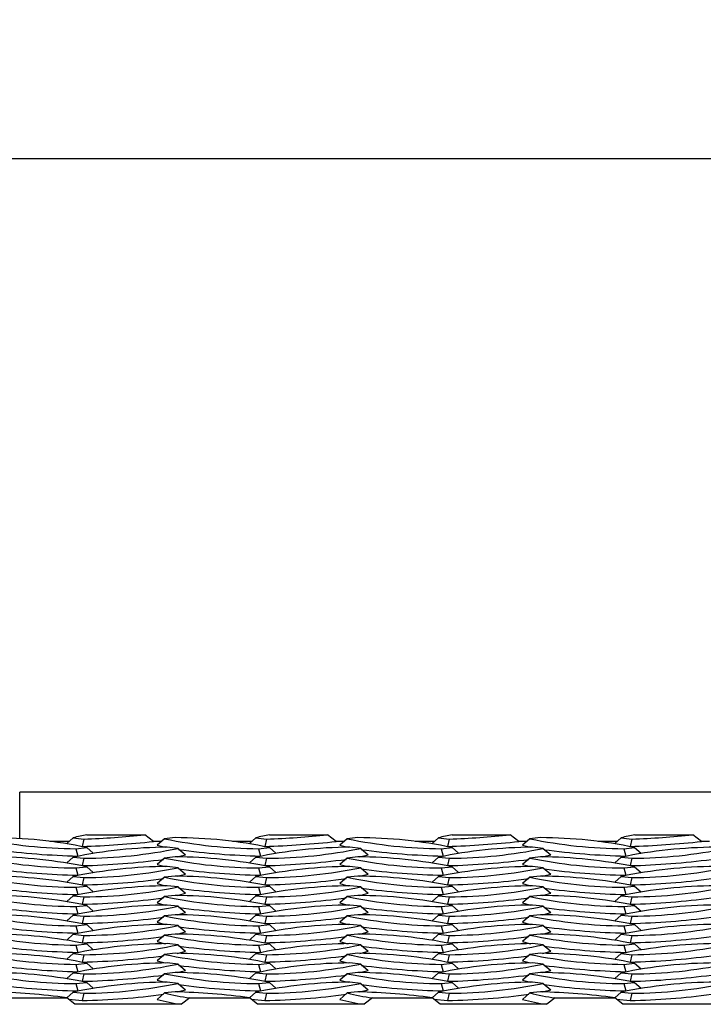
# Model space of a CAD drawing. Extents: x 0 to 17, y 0 to 11.
# Tile 39 of 81: x 11.333 to 11.625, y 4.736 to 5.157. Entities that reach past the tile are written whole.
import ezdxf

# ---------------------------------------------------------------- set-up
doc = ezdxf.new("R2010")
doc.units = 0
doc.header["$LTSCALE"] = 0.5
doc.header["$MEASUREMENT"] = 0
doc.layers.get('0').update_dxf_attribs({"linetype": 'CONTINUOUS'})
doc.layers.get('DEFPOINTS').update_dxf_attribs({"linetype": 'CONTINUOUS'})
doc.layers.add('E66R', color=7, linetype='CONTINUOUS')
doc.styles.add('Arial', font='arial.ttf', dxfattribs={"height": 0.09375})
doc.styles.add('SLDTEXTSTYLE0', font='TXT', dxfattribs={"width": 0.605})
doc.dimstyles.new('SLDDIMSTYLE0', dxfattribs={"dimtxt": 0.125, "dimasz": 0.15, "dimexe": 0, "dimexo": 0.0625, "dimgap": 0.03125, "dimtad": 0, "dimtih": 1, "dimtoh": 1, "dimdec": 3, "dimlfac": 4, "dimrnd": 1e-09, "dimzin": 12, "dimdsep": 46, "dimtxsty": 'SLDTEXTSTYLE0', "dimsah": 1, "dimcen": 0.09, "dimadec": 0, "dimazin": 3, "dimtfac": 1, "dimtdec": 3, "dimtofl": 0, "dimtmove": 0, "dimatfit": 3, "dimfxl": 1, "dimfrac": 2, "dimtolj": 1, "dimtzin": 12, "dimarcsym": 0})

# ---------------------------------------------------------------- blocks, each defined once
blk = doc.blocks.new('*D7')
at = {"layer": 'DEFPOINTS', "color": 0, "linetype": 'Continuous', "transparency": 16777216}
for p in [(14.07484555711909, 5.097803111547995), (9.574845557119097, 4.823060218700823), (14.07484555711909, 4.823060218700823)]:
    blk.add_point(p, dxfattribs=at)
at = {"layer": 'E66R', "color": 0, "linetype": 'Continuous', "lineweight": -2, "transparency": 16777216}
for p, q in [((9.574845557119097, 4.885560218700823), (9.574845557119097, 5.097803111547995)), ((9.724845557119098, 5.097803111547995), (11.70304303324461, 5.097803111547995)), ((13.92484555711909, 5.097803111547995), (11.94664808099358, 5.097803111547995)), ((14.07484555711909, 4.885560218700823), (14.07484555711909, 5.097803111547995))]:
    blk.add_line(p, q, dxfattribs=at)
at = {"layer": 'E66R', "color": 0, "linetype": 'Continuous', "transparency": 16777216}
for points in [[(9.724845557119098, 5.122803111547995), (9.724845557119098, 5.072803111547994), (9.574845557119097, 5.097803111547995)], [(13.92484555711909, 5.122803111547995), (13.92484555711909, 5.072803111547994), (14.07484555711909, 5.097803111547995)]]:
    blk.add_solid(points, dxfattribs=at)
at = {"layer": 'E66R', "color": 0, "linetype": 'Continuous', "transparency": 16777216, "insert": (11.8248455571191, 5.145669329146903), "char_height": 0.09375, "attachment_point": 2, "style": 'Arial'}
blk.add_mtext('\\A1;66"', dxfattribs=at)
blk = doc.blocks.new('*D14')
at = {"layer": 'DEFPOINTS', "color": 0, "linetype": 'Continuous', "transparency": 16777216}
for p in [(15.07484555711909, 5.347803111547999), (8.574845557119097, 4.795716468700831), (15.07484555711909, 4.795716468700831)]:
    blk.add_point(p, dxfattribs=at)
at = {"layer": 'E66R', "color": 0, "linetype": 'Continuous', "lineweight": -2, "transparency": 16777216}
for p, q in [((8.574845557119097, 4.858216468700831), (8.574845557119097, 5.347803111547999)), ((8.724845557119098, 5.347803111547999), (11.70329883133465, 5.347803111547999)), ((14.92484555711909, 5.347803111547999), (11.94639228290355, 5.347803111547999)), ((15.07484555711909, 4.858216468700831), (15.07484555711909, 5.347803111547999))]:
    blk.add_line(p, q, dxfattribs=at)
at = {"layer": 'E66R', "color": 0, "linetype": 'Continuous', "transparency": 16777216}
for points in [[(8.724845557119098, 5.372803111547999), (8.724845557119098, 5.322803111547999), (8.574845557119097, 5.347803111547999)], [(14.92484555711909, 5.372803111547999), (14.92484555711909, 5.322803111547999), (15.07484555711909, 5.347803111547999)]]:
    blk.add_solid(points, dxfattribs=at)
at = {"layer": 'E66R', "color": 0, "linetype": 'Continuous', "transparency": 16777216, "insert": (11.8248455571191, 5.395669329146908), "char_height": 0.09375, "attachment_point": 2, "style": 'Arial'}
blk.add_mtext('\\A1;98"', dxfattribs=at)

msp = doc.modelspace()

# ---------------------------------------------------------------- linework, layer by layer
at = {"color": 7, "linetype": 'Continuous', "lineweight": 25}
for p, q in [((11.62953305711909, 4.826966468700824), (11.3326580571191, 4.826966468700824)), ((11.3326580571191, 4.806899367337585), (11.3326580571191, 4.826966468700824)), ((11.36143155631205, 4.808649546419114), (11.38616229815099, 4.808649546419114)), ((11.38996084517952, 4.805852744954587), (11.38616229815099, 4.808649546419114)), ((11.43955655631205, 4.808649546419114), (11.46428729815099, 4.808649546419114)), ((11.46808584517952, 4.805852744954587), (11.46428729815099, 4.808649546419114)), ((11.51768155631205, 4.808649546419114), (11.54241229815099, 4.808649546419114)), ((11.54621084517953, 4.805852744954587), (11.54241229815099, 4.808649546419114)), ((11.59580655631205, 4.808649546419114), (11.62053729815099, 4.808649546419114)), ((11.62433584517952, 4.805852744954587), (11.62053729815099, 4.808649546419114)), ((11.35388702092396, 4.805852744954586), (11.34552083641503, 4.805852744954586)), ((11.35556319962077, 4.807347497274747), (11.35281691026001, 4.804898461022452)), ((11.35556319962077, 4.807347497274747), (11.36016121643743, 4.806862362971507)), ((11.36016121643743, 4.806862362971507), (11.35940900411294, 4.803725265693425)), ((11.3932886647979, 4.805852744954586), (11.38996084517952, 4.805852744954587)), ((11.39463084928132, 4.806983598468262), (11.39140558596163, 4.804266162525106)), ((11.39922886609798, 4.807468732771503), (11.39463084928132, 4.806983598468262)), ((11.40037791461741, 4.802862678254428), (11.39577989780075, 4.803347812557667)), ((11.43201202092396, 4.805852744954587), (11.42364583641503, 4.805852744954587)), ((11.43368819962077, 4.807347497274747), (11.43094191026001, 4.804898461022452)), ((11.43368819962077, 4.807347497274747), (11.43828621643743, 4.806862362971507)), ((11.43828621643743, 4.806862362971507), (11.43753400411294, 4.803725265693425)), ((11.4714136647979, 4.805852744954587), (11.46808584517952, 4.805852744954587)), ((11.47275584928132, 4.806983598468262), (11.46953058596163, 4.804266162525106)), ((11.47735386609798, 4.807468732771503), (11.47275584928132, 4.806983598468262)), ((11.47850291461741, 4.802862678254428), (11.47390489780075, 4.803347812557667)), ((11.51013702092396, 4.805852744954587), (11.50177083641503, 4.805852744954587)), ((11.51181319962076, 4.807347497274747), (11.50906691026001, 4.804898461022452)), ((11.51181319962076, 4.807347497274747), (11.51641121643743, 4.806862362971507)), ((11.51641121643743, 4.806862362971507), (11.51565900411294, 4.803725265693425)), ((11.5495386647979, 4.805852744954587), (11.54621084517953, 4.805852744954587)), ((11.55088084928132, 4.806983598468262), (11.54765558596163, 4.804266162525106)), ((11.55547886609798, 4.807468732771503), (11.55088084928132, 4.806983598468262)), ((11.55662791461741, 4.802862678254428), (11.55202989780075, 4.803347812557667)), ((11.58826202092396, 4.805852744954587), (11.57989583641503, 4.805852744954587)), ((11.58993819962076, 4.807347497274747), (11.58719191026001, 4.804898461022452)), ((11.58993819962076, 4.807347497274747), (11.59453621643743, 4.806862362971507)), ((11.59453621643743, 4.806862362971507), (11.59378400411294, 4.803725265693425)), ((11.6276636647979, 4.805852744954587), (11.62433584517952, 4.805852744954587)), ((11.35556319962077, 4.799104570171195), (11.35281691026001, 4.7966555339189)), ((11.35556319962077, 4.799104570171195), (11.36016121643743, 4.798619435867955)), ((11.35672254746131, 4.802740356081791), (11.36132056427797, 4.803225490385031)), ((11.35672254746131, 4.802740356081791), (11.3574747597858, 4.799603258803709)), ((11.36132056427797, 4.803225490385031), (11.36408072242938, 4.800764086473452)), ((11.39922886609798, 4.799225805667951), (11.39463084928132, 4.798740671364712)), ((11.40037791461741, 4.802862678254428), (11.4036031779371, 4.800145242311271)), ((11.43368819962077, 4.799104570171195), (11.43094191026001, 4.7966555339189)), ((11.43368819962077, 4.799104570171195), (11.43828621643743, 4.798619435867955)), ((11.43484754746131, 4.802740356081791), (11.43944556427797, 4.803225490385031)), ((11.43484754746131, 4.802740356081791), (11.43559975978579, 4.799603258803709)), ((11.43944556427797, 4.803225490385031), (11.44220572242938, 4.800764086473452)), ((11.47735386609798, 4.799225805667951), (11.47275584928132, 4.798740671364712)), ((11.47850291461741, 4.802862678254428), (11.4817281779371, 4.800145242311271)), ((11.51181319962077, 4.799104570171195), (11.50906691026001, 4.7966555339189)), ((11.51181319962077, 4.799104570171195), (11.51641121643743, 4.798619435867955)), ((11.5129725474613, 4.802740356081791), (11.51757056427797, 4.803225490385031)), ((11.5129725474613, 4.802740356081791), (11.51372475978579, 4.799603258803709)), ((11.51757056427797, 4.803225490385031), (11.52033072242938, 4.800764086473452)), ((11.55547886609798, 4.799225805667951), (11.55088084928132, 4.798740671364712)), ((11.55662791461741, 4.802862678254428), (11.5598531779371, 4.800145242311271)), ((11.58993819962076, 4.799104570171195), (11.58719191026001, 4.7966555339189)), ((11.58993819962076, 4.799104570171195), (11.59453621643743, 4.798619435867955)), ((11.59109754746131, 4.802740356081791), (11.59569556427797, 4.803225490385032)), ((11.59109754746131, 4.802740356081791), (11.5918497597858, 4.799603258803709)), ((11.59569556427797, 4.803225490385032), (11.59845572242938, 4.800764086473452)), ((11.35672254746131, 4.794497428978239), (11.36132056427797, 4.794982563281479)), ((11.36016121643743, 4.798619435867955), (11.35940900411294, 4.795482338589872)), ((11.36132056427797, 4.794982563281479), (11.36408072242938, 4.7925211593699)), ((11.39463084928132, 4.798740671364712), (11.39140558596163, 4.796023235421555)), ((11.40037791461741, 4.794619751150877), (11.39577989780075, 4.795104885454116)), ((11.43484754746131, 4.794497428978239), (11.43944556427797, 4.794982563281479)), ((11.43828621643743, 4.798619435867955), (11.43753400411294, 4.795482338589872)), ((11.43944556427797, 4.794982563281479), (11.44220572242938, 4.7925211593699)), ((11.47275584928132, 4.798740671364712), (11.46953058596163, 4.796023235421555)), ((11.47850291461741, 4.794619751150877), (11.47390489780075, 4.795104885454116)), ((11.5129725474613, 4.794497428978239), (11.51757056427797, 4.794982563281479)), ((11.51641121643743, 4.798619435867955), (11.51565900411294, 4.795482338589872)), ((11.51757056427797, 4.794982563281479), (11.52033072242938, 4.7925211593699)), ((11.55088084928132, 4.798740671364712), (11.54765558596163, 4.796023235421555)), ((11.55662791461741, 4.794619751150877), (11.55202989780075, 4.795104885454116)), ((11.59109754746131, 4.794497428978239), (11.59569556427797, 4.794982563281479)), ((11.59453621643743, 4.798619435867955), (11.59378400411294, 4.795482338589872)), ((11.59569556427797, 4.794982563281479), (11.59845572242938, 4.7925211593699)), ((11.35556319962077, 4.790861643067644), (11.35281691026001, 4.788412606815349)), ((11.35556319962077, 4.790861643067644), (11.36016121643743, 4.790376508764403)), ((11.35672254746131, 4.794497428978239), (11.3574747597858, 4.791360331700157)), ((11.39922886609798, 4.7909828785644), (11.39463084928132, 4.79049774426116)), ((11.40037791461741, 4.794619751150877), (11.4036031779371, 4.79190231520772)), ((11.43368819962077, 4.790861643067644), (11.43094191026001, 4.788412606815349)), ((11.43368819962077, 4.790861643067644), (11.43828621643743, 4.790376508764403)), ((11.43484754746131, 4.794497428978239), (11.43559975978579, 4.791360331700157)), ((11.47735386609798, 4.7909828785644), (11.47275584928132, 4.79049774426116)), ((11.47850291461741, 4.794619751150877), (11.4817281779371, 4.79190231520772)), ((11.51181319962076, 4.790861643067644), (11.50906691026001, 4.788412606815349)), ((11.51181319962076, 4.790861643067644), (11.51641121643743, 4.790376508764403)), ((11.5129725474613, 4.794497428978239), (11.51372475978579, 4.791360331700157)), ((11.55547886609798, 4.7909828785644), (11.55088084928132, 4.79049774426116)), ((11.55662791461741, 4.794619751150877), (11.5598531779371, 4.79190231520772)), ((11.58993819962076, 4.790861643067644), (11.58719191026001, 4.788412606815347)), ((11.58993819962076, 4.790861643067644), (11.59453621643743, 4.790376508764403)), ((11.59109754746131, 4.794497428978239), (11.5918497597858, 4.791360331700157)), ((11.35672254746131, 4.786254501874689), (11.36132056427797, 4.786739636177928)), ((11.36016121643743, 4.790376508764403), (11.35940900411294, 4.787239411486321)), ((11.36132056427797, 4.786739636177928), (11.36408072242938, 4.78427823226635)), ((11.39463084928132, 4.79049774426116), (11.39140558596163, 4.787780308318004)), ((11.40037791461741, 4.786376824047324), (11.39577989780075, 4.786861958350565)), ((11.43484754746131, 4.786254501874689), (11.43944556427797, 4.786739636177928)), ((11.43828621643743, 4.790376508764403), (11.43753400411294, 4.787239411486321)), ((11.43944556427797, 4.786739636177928), (11.44220572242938, 4.78427823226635)), ((11.47275584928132, 4.79049774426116), (11.46953058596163, 4.787780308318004)), ((11.47850291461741, 4.786376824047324), (11.47390489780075, 4.786861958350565)), ((11.5129725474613, 4.786254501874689), (11.51757056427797, 4.786739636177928)), ((11.51641121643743, 4.790376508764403), (11.51565900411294, 4.787239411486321)), ((11.51757056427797, 4.786739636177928), (11.52033072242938, 4.78427823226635)), ((11.55088084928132, 4.79049774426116), (11.54765558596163, 4.787780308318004)), ((11.55662791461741, 4.786376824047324), (11.55202989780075, 4.786861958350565)), ((11.59109754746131, 4.786254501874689), (11.59569556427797, 4.786739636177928)), ((11.59453621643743, 4.790376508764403), (11.59378400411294, 4.787239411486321)), ((11.59569556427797, 4.786739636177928), (11.59845572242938, 4.78427823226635)), ((11.35556319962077, 4.782618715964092), (11.35281691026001, 4.780169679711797)), ((11.35556319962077, 4.782618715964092), (11.36016121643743, 4.782133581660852)), ((11.35672254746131, 4.786254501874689), (11.3574747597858, 4.783117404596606)), ((11.39463084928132, 4.782254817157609), (11.39140558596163, 4.779537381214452)), ((11.39922886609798, 4.782739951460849), (11.39463084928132, 4.782254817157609)), ((11.40037791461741, 4.786376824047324), (11.4036031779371, 4.783659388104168)), ((11.43368819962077, 4.782618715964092), (11.43094191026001, 4.780169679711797)), ((11.43368819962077, 4.782618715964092), (11.43828621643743, 4.782133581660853)), ((11.43484754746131, 4.786254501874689), (11.43559975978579, 4.783117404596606)), ((11.47275584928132, 4.782254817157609), (11.46953058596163, 4.779537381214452)), ((11.47735386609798, 4.782739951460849), (11.47275584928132, 4.782254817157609)), ((11.47850291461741, 4.786376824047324), (11.4817281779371, 4.783659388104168)), ((11.51181319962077, 4.782618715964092), (11.50906691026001, 4.780169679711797)), ((11.51181319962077, 4.782618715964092), (11.51641121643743, 4.782133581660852)), ((11.5129725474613, 4.786254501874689), (11.5137247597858, 4.783117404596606)), ((11.55088084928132, 4.782254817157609), (11.54765558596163, 4.779537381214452)), ((11.55547886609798, 4.782739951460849), (11.55088084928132, 4.782254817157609)), ((11.55662791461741, 4.786376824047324), (11.5598531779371, 4.783659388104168)), ((11.58993819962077, 4.782618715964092), (11.58719191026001, 4.780169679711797)), ((11.58993819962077, 4.782618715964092), (11.59453621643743, 4.782133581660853)), ((11.59109754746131, 4.786254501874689), (11.5918497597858, 4.783117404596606)), ((11.35672254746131, 4.778011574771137), (11.36132056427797, 4.778496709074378)), ((11.36016121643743, 4.782133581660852), (11.35940900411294, 4.778996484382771)), ((11.36132056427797, 4.778496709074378), (11.36408072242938, 4.776035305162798)), ((11.40037791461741, 4.778133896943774), (11.39577989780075, 4.778619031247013)), ((11.40037791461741, 4.778133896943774), (11.4036031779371, 4.775416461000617)), ((11.43484754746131, 4.778011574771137), (11.43944556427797, 4.778496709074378)), ((11.43828621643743, 4.782133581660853), (11.43753400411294, 4.778996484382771)), ((11.43944556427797, 4.778496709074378), (11.44220572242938, 4.776035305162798)), ((11.47850291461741, 4.778133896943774), (11.47390489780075, 4.778619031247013)), ((11.47850291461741, 4.778133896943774), (11.4817281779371, 4.775416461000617)), ((11.5129725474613, 4.778011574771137), (11.51757056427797, 4.778496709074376)), ((11.51641121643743, 4.782133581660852), (11.51565900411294, 4.778996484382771)), ((11.51757056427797, 4.778496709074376), (11.52033072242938, 4.776035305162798)), ((11.55662791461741, 4.778133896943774), (11.55202989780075, 4.778619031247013)), ((11.55662791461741, 4.778133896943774), (11.5598531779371, 4.775416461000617)), ((11.59109754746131, 4.778011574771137), (11.59569556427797, 4.778496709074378)), ((11.59453621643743, 4.782133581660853), (11.59378400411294, 4.778996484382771)), ((11.59569556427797, 4.778496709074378), (11.59845572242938, 4.776035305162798)), ((11.35556319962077, 4.774375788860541), (11.35281691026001, 4.771926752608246)), ((11.35556319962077, 4.774375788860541), (11.36016121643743, 4.773890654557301)), ((11.35672254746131, 4.778011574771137), (11.3574747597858, 4.774874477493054)), ((11.36016121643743, 4.773890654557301), (11.35940900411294, 4.770753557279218)), ((11.39463084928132, 4.774011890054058), (11.39140558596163, 4.771294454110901)), ((11.39922886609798, 4.774497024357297), (11.39463084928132, 4.774011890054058)), ((11.43368819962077, 4.774375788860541), (11.43094191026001, 4.771926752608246)), ((11.43368819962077, 4.774375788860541), (11.43828621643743, 4.773890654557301)), ((11.43484754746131, 4.778011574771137), (11.43559975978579, 4.774874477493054)), ((11.43828621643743, 4.773890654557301), (11.43753400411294, 4.770753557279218)), ((11.47275584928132, 4.774011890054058), (11.46953058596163, 4.771294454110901)), ((11.47735386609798, 4.774497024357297), (11.47275584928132, 4.774011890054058)), ((11.51181319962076, 4.774375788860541), (11.50906691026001, 4.771926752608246)), ((11.51181319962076, 4.774375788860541), (11.51641121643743, 4.773890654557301)), ((11.5129725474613, 4.778011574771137), (11.51372475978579, 4.774874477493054)), ((11.51641121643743, 4.773890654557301), (11.51565900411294, 4.770753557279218)), ((11.55088084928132, 4.774011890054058), (11.54765558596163, 4.771294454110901)), ((11.55547886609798, 4.774497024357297), (11.55088084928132, 4.774011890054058)), ((11.58993819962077, 4.774375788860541), (11.58719191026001, 4.771926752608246)), ((11.58993819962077, 4.774375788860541), (11.59453621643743, 4.773890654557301)), ((11.59109754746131, 4.778011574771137), (11.5918497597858, 4.774874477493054)), ((11.59453621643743, 4.773890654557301), (11.59378400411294, 4.770753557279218)), ((11.35672254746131, 4.769768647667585), (11.36132056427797, 4.770253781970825)), ((11.35672254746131, 4.769768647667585), (11.3574747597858, 4.766631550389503)), ((11.36132056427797, 4.770253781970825), (11.36408072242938, 4.767792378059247)), ((11.40037791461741, 4.769890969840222), (11.39577989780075, 4.770376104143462)), ((11.40037791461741, 4.769890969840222), (11.4036031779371, 4.767173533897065)), ((11.43484754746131, 4.769768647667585), (11.43944556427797, 4.770253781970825)), ((11.43484754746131, 4.769768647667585), (11.43559975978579, 4.766631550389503)), ((11.43944556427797, 4.770253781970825), (11.44220572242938, 4.767792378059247)), ((11.47850291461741, 4.769890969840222), (11.47390489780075, 4.770376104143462)), ((11.47850291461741, 4.769890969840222), (11.4817281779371, 4.767173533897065)), ((11.51297254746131, 4.769768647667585), (11.51757056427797, 4.770253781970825)), ((11.51297254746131, 4.769768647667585), (11.5137247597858, 4.766631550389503)), ((11.51757056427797, 4.770253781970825), (11.52033072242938, 4.767792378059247)), ((11.55662791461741, 4.769890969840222), (11.55202989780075, 4.770376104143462)), ((11.55662791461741, 4.769890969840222), (11.5598531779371, 4.767173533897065)), ((11.59109754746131, 4.769768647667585), (11.59569556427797, 4.770253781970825)), ((11.59109754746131, 4.769768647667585), (11.5918497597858, 4.766631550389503)), ((11.59569556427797, 4.770253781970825), (11.59845572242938, 4.767792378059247)), ((11.35556319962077, 4.76613286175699), (11.35281691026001, 4.763683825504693)), ((11.35556319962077, 4.76613286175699), (11.36016121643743, 4.765647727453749)), ((11.36016121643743, 4.765647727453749), (11.35940900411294, 4.762510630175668)), ((11.39463084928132, 4.765768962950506), (11.39140558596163, 4.763051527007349)), ((11.39922886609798, 4.766254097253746), (11.39463084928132, 4.765768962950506)), ((11.43368819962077, 4.76613286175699), (11.43094191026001, 4.763683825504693)), ((11.43368819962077, 4.76613286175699), (11.43828621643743, 4.765647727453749)), ((11.43828621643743, 4.765647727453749), (11.43753400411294, 4.762510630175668)), ((11.47275584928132, 4.765768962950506), (11.46953058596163, 4.763051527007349)), ((11.47735386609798, 4.766254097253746), (11.47275584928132, 4.765768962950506)), ((11.51181319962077, 4.76613286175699), (11.50906691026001, 4.763683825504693)), ((11.51181319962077, 4.76613286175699), (11.51641121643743, 4.765647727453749)), ((11.51641121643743, 4.765647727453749), (11.51565900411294, 4.762510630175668)), ((11.55088084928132, 4.765768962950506), (11.54765558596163, 4.763051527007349)), ((11.55547886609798, 4.766254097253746), (11.55088084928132, 4.765768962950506)), ((11.58993819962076, 4.76613286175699), (11.58719191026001, 4.763683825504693)), ((11.58993819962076, 4.76613286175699), (11.59453621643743, 4.765647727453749)), ((11.59453621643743, 4.765647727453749), (11.59378400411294, 4.762510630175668)), ((11.35672254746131, 4.761525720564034), (11.36132056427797, 4.762010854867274)), ((11.35672254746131, 4.761525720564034), (11.3574747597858, 4.758388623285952)), ((11.36132056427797, 4.762010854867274), (11.36408072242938, 4.759549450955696)), ((11.40037791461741, 4.761648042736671), (11.39577989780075, 4.76213317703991)), ((11.40037791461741, 4.761648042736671), (11.4036031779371, 4.758930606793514)), ((11.43484754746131, 4.761525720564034), (11.43944556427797, 4.762010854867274)), ((11.43484754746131, 4.761525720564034), (11.43559975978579, 4.758388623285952)), ((11.43944556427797, 4.762010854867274), (11.44220572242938, 4.759549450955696)), ((11.47850291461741, 4.761648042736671), (11.47390489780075, 4.76213317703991)), ((11.47850291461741, 4.761648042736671), (11.4817281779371, 4.758930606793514)), ((11.5129725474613, 4.761525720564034), (11.51757056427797, 4.762010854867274)), ((11.5129725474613, 4.761525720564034), (11.51372475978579, 4.758388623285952)), ((11.51757056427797, 4.762010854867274), (11.52033072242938, 4.759549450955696)), ((11.55662791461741, 4.761648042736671), (11.55202989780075, 4.76213317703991)), ((11.55662791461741, 4.761648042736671), (11.5598531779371, 4.758930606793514)), ((11.5910975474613, 4.761525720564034), (11.59569556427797, 4.762010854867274)), ((11.5910975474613, 4.761525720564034), (11.59184975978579, 4.758388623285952)), ((11.59569556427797, 4.762010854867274), (11.59845572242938, 4.759549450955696)), ((11.35556319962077, 4.757889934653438), (11.35281691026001, 4.755440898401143)), ((11.35556319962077, 4.757889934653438), (11.36016121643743, 4.757404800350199)), ((11.36016121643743, 4.757404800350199), (11.35940900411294, 4.754267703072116)), ((11.39463084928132, 4.757526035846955), (11.39140558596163, 4.754808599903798)), ((11.39922886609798, 4.758011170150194), (11.39463084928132, 4.757526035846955)), ((11.43368819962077, 4.757889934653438), (11.43094191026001, 4.755440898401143)), ((11.43368819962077, 4.757889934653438), (11.43828621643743, 4.757404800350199)), ((11.43828621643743, 4.757404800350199), (11.43753400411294, 4.754267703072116)), ((11.47275584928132, 4.757526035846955), (11.46953058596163, 4.754808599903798)), ((11.47735386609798, 4.758011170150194), (11.47275584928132, 4.757526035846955)), ((11.51181319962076, 4.757889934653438), (11.50906691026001, 4.755440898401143)), ((11.51181319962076, 4.757889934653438), (11.51641121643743, 4.757404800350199)), ((11.51641121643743, 4.757404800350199), (11.51565900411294, 4.754267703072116)), ((11.55088084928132, 4.757526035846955), (11.54765558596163, 4.754808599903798)), ((11.55547886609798, 4.758011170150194), (11.55088084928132, 4.757526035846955)), ((11.58993819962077, 4.757889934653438), (11.58719191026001, 4.755440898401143)), ((11.58993819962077, 4.757889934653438), (11.59453621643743, 4.757404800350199)), ((11.59453621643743, 4.757404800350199), (11.59378400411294, 4.754267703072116)), ((11.35672254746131, 4.753282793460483), (11.36132056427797, 4.753767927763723)), ((11.35672254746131, 4.753282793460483), (11.3574747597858, 4.7501456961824)), ((11.36132056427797, 4.753767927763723), (11.36408072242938, 4.751306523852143)), ((11.40037791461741, 4.75340511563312), (11.39577989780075, 4.753890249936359)), ((11.40037791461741, 4.75340511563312), (11.4036031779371, 4.750687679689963)), ((11.43484754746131, 4.753282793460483), (11.43944556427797, 4.753767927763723)), ((11.43484754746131, 4.753282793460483), (11.43559975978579, 4.7501456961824)), ((11.43944556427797, 4.753767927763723), (11.44220572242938, 4.751306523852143)), ((11.47850291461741, 4.75340511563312), (11.47390489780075, 4.753890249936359)), ((11.47850291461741, 4.75340511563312), (11.4817281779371, 4.750687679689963)), ((11.51297254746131, 4.753282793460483), (11.51757056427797, 4.753767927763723)), ((11.51297254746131, 4.753282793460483), (11.5137247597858, 4.7501456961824)), ((11.51757056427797, 4.753767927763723), (11.52033072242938, 4.751306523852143)), ((11.55662791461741, 4.75340511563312), (11.55202989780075, 4.753890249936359)), ((11.55662791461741, 4.75340511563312), (11.5598531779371, 4.750687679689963)), ((11.5910975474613, 4.753282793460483), (11.59569556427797, 4.753767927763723)), ((11.5910975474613, 4.753282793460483), (11.59184975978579, 4.7501456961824)), ((11.59569556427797, 4.753767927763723), (11.59845572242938, 4.751306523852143)), ((11.35556319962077, 4.749647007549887), (11.35281691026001, 4.747197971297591)), ((11.35556319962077, 4.749647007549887), (11.36016121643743, 4.749161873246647)), ((11.36016121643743, 4.749161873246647), (11.35940900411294, 4.746024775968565)), ((11.39463084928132, 4.749283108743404), (11.39140558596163, 4.746565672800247)), ((11.39922886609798, 4.749768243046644), (11.39463084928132, 4.749283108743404)), ((11.43368819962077, 4.749647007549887), (11.43094191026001, 4.747197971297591)), ((11.43368819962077, 4.749647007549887), (11.43828621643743, 4.749161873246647)), ((11.43828621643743, 4.749161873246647), (11.43753400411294, 4.746024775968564)), ((11.47275584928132, 4.749283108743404), (11.46953058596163, 4.746565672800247)), ((11.47735386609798, 4.749768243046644), (11.47275584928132, 4.749283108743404)), ((11.51181319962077, 4.749647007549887), (11.50906691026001, 4.747197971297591)), ((11.51181319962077, 4.749647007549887), (11.51641121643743, 4.749161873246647)), ((11.51641121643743, 4.749161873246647), (11.51565900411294, 4.746024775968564)), ((11.55088084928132, 4.749283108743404), (11.54765558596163, 4.746565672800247)), ((11.55547886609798, 4.749768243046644), (11.55088084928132, 4.749283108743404)), ((11.58993819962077, 4.749647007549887), (11.58719191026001, 4.747197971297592)), ((11.58993819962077, 4.749647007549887), (11.59453621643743, 4.749161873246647)), ((11.59453621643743, 4.749161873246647), (11.59378400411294, 4.746024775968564)), ((11.35672254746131, 4.745039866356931), (11.36132056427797, 4.745525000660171)), ((11.35672254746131, 4.745039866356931), (11.3574747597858, 4.741902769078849)), ((11.36132056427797, 4.745525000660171), (11.36408072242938, 4.743063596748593)), ((11.40037791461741, 4.745162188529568), (11.39577989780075, 4.745647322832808)), ((11.40037791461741, 4.745162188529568), (11.4036031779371, 4.742444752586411)), ((11.43484754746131, 4.74503986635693), (11.43944556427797, 4.745525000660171)), ((11.43484754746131, 4.74503986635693), (11.43559975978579, 4.741902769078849)), ((11.43944556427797, 4.745525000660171), (11.44220572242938, 4.743063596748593)), ((11.47850291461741, 4.745162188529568), (11.47390489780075, 4.745647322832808)), ((11.47850291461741, 4.745162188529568), (11.4817281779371, 4.742444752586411)), ((11.5129725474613, 4.745039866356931), (11.51757056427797, 4.745525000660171)), ((11.5129725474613, 4.745039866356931), (11.51372475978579, 4.741902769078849)), ((11.51757056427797, 4.745525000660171), (11.52033072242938, 4.743063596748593)), ((11.55662791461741, 4.745162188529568), (11.55202989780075, 4.745647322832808)), ((11.55662791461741, 4.745162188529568), (11.5598531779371, 4.742444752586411)), ((11.59109754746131, 4.745039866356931), (11.59569556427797, 4.745525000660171)), ((11.59109754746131, 4.745039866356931), (11.59184975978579, 4.741902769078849)), ((11.59569556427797, 4.745525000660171), (11.59845572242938, 4.743063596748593)), ((11.35556319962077, 4.741404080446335), (11.35286479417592, 4.73899774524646)), ((11.35556319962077, 4.741404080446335), (11.36016121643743, 4.740918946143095)), ((11.36016121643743, 4.740918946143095), (11.35940900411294, 4.737781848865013)), ((11.39463084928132, 4.741040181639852), (11.39140558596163, 4.738322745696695)), ((11.39922886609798, 4.741525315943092), (11.39463084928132, 4.741040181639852)), ((11.43368819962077, 4.741404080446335), (11.43099741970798, 4.739004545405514)), ((11.43368819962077, 4.741404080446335), (11.43828621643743, 4.740918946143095)), ((11.43828621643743, 4.740918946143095), (11.43753400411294, 4.737781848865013)), ((11.47275584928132, 4.741040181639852), (11.46953058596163, 4.738322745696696)), ((11.47735386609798, 4.741525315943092), (11.47275584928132, 4.741040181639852)), ((11.51181319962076, 4.741404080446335), (11.50911479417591, 4.73899774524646)), ((11.51181319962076, 4.741404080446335), (11.51641121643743, 4.740918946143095)), ((11.51641121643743, 4.740918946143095), (11.51565900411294, 4.737781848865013)), ((11.55088084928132, 4.741040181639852), (11.54765558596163, 4.738322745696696)), ((11.55547886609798, 4.741525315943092), (11.55088084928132, 4.741040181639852)), ((11.58993819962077, 4.741404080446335), (11.58723979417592, 4.73899774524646)), ((11.58993819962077, 4.741404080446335), (11.59453621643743, 4.740918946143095)), ((11.59453621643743, 4.740918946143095), (11.59378400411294, 4.737781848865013)), ((11.32731198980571, 4.738996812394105), (11.35287275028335, 4.738996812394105)), ((11.35628970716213, 4.736200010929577), (11.35287275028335, 4.738996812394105)), ((11.3536095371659, 4.738393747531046), (11.35940900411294, 4.737781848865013)), ((11.40187335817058, 4.736200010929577), (11.35628970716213, 4.736200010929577)), ((11.40543698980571, 4.738996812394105), (11.40187335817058, 4.736200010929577)), ((11.40543698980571, 4.738996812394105), (11.43099775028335, 4.738996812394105)), ((11.43441470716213, 4.736200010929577), (11.43099775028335, 4.738996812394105)), ((11.4317345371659, 4.738393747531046), (11.43753400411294, 4.737781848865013)), ((11.47999835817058, 4.736200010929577), (11.43441470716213, 4.736200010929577)), ((11.48356198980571, 4.738996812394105), (11.47999835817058, 4.736200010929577)), ((11.48356198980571, 4.738996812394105), (11.50912275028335, 4.738996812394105)), ((11.51253970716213, 4.736200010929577), (11.50912275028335, 4.738996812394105)), ((11.5098595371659, 4.738393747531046), (11.51565900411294, 4.737781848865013)), ((11.55812335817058, 4.736200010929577), (11.51253970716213, 4.736200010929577)), ((11.56168698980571, 4.738996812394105), (11.55812335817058, 4.736200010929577)), ((11.56168698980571, 4.738996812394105), (11.58724775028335, 4.738996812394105)), ((11.59066470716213, 4.736200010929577), (11.58724775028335, 4.738996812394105)), ((11.5879845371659, 4.738393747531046), (11.59378400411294, 4.737781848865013)), ((11.63624835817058, 4.736200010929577), (11.59066470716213, 4.736200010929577))]:
    msp.add_line(p, q, dxfattribs=at)
at = {"color": 7, "linetype": 'Continuous', "lineweight": 25, "flags": 128}
for points in [[(11.39140558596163, 4.804266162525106), (11.39436039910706, 4.803469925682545), (11.39503751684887, 4.803319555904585)], [(11.46953058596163, 4.804266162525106), (11.47248539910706, 4.803469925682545), (11.47316251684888, 4.803319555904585)], [(11.54765558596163, 4.804266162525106), (11.55061039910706, 4.803469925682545), (11.55128751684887, 4.803319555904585)], [(11.39996697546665, 4.799197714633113), (11.40064836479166, 4.799349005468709), (11.4036031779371, 4.800145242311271)], [(11.47809197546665, 4.799197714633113), (11.47877336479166, 4.799349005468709), (11.4817281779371, 4.800145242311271)], [(11.55621697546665, 4.799197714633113), (11.55689836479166, 4.799349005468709), (11.5598531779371, 4.800145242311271)], [(11.39140558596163, 4.796023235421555), (11.39436039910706, 4.795226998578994), (11.39503751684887, 4.795076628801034)], [(11.46953058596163, 4.796023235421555), (11.47248539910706, 4.795226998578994), (11.47316251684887, 4.795076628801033)], [(11.54765558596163, 4.796023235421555), (11.55061039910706, 4.795226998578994), (11.55128751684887, 4.795076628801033)], [(11.39996697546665, 4.790954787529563), (11.40064836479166, 4.791106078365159), (11.4036031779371, 4.79190231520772)], [(11.47809197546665, 4.790954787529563), (11.47877336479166, 4.791106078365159), (11.4817281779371, 4.79190231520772)], [(11.55621697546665, 4.790954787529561), (11.55689836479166, 4.791106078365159), (11.5598531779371, 4.79190231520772)], [(11.39140558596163, 4.787780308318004), (11.39436039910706, 4.786984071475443), (11.39503751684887, 4.786833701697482)], [(11.46953058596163, 4.787780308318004), (11.47248539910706, 4.786984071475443), (11.47316251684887, 4.786833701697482)], [(11.54765558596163, 4.787780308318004), (11.55061039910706, 4.786984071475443), (11.55128751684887, 4.786833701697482)], [(11.39996697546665, 4.78271186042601), (11.40064836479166, 4.782863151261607), (11.4036031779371, 4.783659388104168)], [(11.47809197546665, 4.78271186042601), (11.47877336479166, 4.782863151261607), (11.4817281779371, 4.783659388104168)], [(11.55621697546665, 4.78271186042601), (11.55689836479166, 4.782863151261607), (11.5598531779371, 4.783659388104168)], [(11.39140558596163, 4.779537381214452), (11.39436039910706, 4.778741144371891), (11.39503751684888, 4.77859077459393)], [(11.46953058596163, 4.779537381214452), (11.47248539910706, 4.778741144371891), (11.47316251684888, 4.778590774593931)], [(11.54765558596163, 4.779537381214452), (11.55061039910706, 4.778741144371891), (11.55128751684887, 4.778590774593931)], [(11.39996697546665, 4.77446893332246), (11.40064836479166, 4.774620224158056), (11.4036031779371, 4.775416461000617)], [(11.47809197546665, 4.774468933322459), (11.47877336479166, 4.774620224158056), (11.4817281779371, 4.775416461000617)], [(11.55621697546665, 4.774468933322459), (11.55689836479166, 4.774620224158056), (11.5598531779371, 4.775416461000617)], [(11.39140558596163, 4.771294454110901), (11.39436039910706, 4.77049821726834), (11.39503751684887, 4.77034784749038)], [(11.46953058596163, 4.771294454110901), (11.47248539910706, 4.77049821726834), (11.47316251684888, 4.770347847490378)], [(11.54765558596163, 4.771294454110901), (11.55061039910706, 4.77049821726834), (11.55128751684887, 4.770347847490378)], [(11.39996697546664, 4.766226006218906), (11.40064836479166, 4.766377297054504), (11.4036031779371, 4.767173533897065)], [(11.47809197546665, 4.766226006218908), (11.47877336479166, 4.766377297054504), (11.4817281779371, 4.767173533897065)], [(11.55621697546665, 4.766226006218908), (11.55689836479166, 4.766377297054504), (11.5598531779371, 4.767173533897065)], [(11.39140558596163, 4.763051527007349), (11.39436039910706, 4.762255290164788), (11.39503751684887, 4.762104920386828)], [(11.46953058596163, 4.763051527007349), (11.47248539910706, 4.762255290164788), (11.47316251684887, 4.762104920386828)], [(11.54765558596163, 4.763051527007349), (11.55061039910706, 4.762255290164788), (11.55128751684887, 4.762104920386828)], [(11.39996697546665, 4.757983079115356), (11.40064836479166, 4.758134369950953), (11.4036031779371, 4.758930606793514)], [(11.47809197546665, 4.757983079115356), (11.47877336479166, 4.758134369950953), (11.4817281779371, 4.758930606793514)], [(11.55621697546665, 4.757983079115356), (11.55689836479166, 4.758134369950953), (11.5598531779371, 4.758930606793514)], [(11.39140558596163, 4.754808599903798), (11.39436039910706, 4.754012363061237), (11.39503751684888, 4.753861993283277)], [(11.46953058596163, 4.754808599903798), (11.47248539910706, 4.754012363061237), (11.47316251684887, 4.753861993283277)], [(11.54765558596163, 4.754808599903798), (11.55061039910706, 4.754012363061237), (11.55128751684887, 4.753861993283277)], [(11.39996697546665, 4.749740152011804), (11.40064836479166, 4.749891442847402), (11.4036031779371, 4.750687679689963)], [(11.47809197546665, 4.749740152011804), (11.47877336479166, 4.749891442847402), (11.4817281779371, 4.750687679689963)], [(11.55621697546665, 4.749740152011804), (11.55689836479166, 4.749891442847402), (11.5598531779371, 4.750687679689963)], [(11.39140558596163, 4.746565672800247), (11.39436039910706, 4.745769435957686), (11.39503751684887, 4.745619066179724)], [(11.46953058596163, 4.746565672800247), (11.47248539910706, 4.745769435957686), (11.47316251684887, 4.745619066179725)], [(11.54765558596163, 4.746565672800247), (11.55061039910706, 4.745769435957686), (11.55128751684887, 4.745619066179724)], [(11.39996697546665, 4.741497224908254), (11.40064836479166, 4.74164851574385), (11.4036031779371, 4.742444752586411)], [(11.47809197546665, 4.741497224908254), (11.47877336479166, 4.74164851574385), (11.4817281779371, 4.742444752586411)], [(11.55621697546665, 4.741497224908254), (11.55689836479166, 4.74164851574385), (11.5598531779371, 4.742444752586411)]]:
    msp.add_lwpolyline(points, dxfattribs=at)
at = {"color": 7, "linetype": 'Continuous', "lineweight": 25}
for centre, radius, start, end in [((11.36989324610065, 4.756637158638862), 0.05269619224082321, 99.24027143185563, 105.7795645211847), ((11.34827804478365, 5.169780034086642), 0.3631121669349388, 271.8753906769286, 275.988687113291), ((11.44801824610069, 4.75663715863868), 0.05269619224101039, 99.2402714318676, 105.7795645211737), ((11.42640304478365, 5.169780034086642), 0.3631121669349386, 271.8753906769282, 275.9886871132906), ((11.52614324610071, 4.756637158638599), 0.05269619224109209, 99.24027143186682, 105.7795645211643), ((11.50452804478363, 5.169780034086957), 0.3631121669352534, 271.8753906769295, 275.9886871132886), ((11.60426824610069, 4.756637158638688), 0.05269619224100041, 99.24027143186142, 105.7795645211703), ((11.58265304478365, 5.169780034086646), 0.3631121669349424, 271.8753906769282, 275.988687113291), ((11.35792250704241, 5.006818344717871), 0.2040815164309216, 258.2909631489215, 269.6631100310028), ((11.31990390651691, 4.603390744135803), 0.2040815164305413, 78.29096314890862, 89.66311003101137), ((11.39697985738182, 4.599269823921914), 0.2040815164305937, 90.33688996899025, 101.7090368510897), ((11.34887167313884, 5.175482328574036), 0.3719063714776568, 271.6235952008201, 276.3431344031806), ((11.43604750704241, 5.006818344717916), 0.2040815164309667, 258.2909631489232, 269.6631100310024), ((11.39802890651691, 4.603390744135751), 0.2040815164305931, 78.29096314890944, 89.66311003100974), ((11.47510485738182, 4.599269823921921), 0.2040815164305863, 90.33688996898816, 101.7090368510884), ((11.42699667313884, 5.175482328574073), 0.3719063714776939, 271.6235952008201, 276.3431344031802), ((11.51417250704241, 5.006818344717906), 0.2040815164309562, 258.2909631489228, 269.663110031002), ((11.47615390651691, 4.603390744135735), 0.2040815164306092, 78.29096314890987, 89.66311003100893), ((11.55322985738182, 4.599269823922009), 0.2040815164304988, 90.33688996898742, 101.7090368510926), ((11.50512167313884, 5.175482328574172), 0.3719063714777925, 271.6235952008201, 276.3431344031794), ((11.59229750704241, 5.006818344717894), 0.2040815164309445, 258.2909631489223, 269.6631100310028), ((11.5542789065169, 4.60339074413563), 0.204081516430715, 78.29096314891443, 89.66311003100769), ((11.63135485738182, 4.599269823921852), 0.2040815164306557, 90.33688996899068, 101.7090368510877), ((11.58324667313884, 5.175482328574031), 0.3719063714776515, 271.6235952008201, 276.343134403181), ((11.31990390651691, 4.595147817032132), 0.2040815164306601, 78.2909631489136, 89.66311003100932), ((11.36486226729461, 5.120824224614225), 0.3213059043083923, 262.4346050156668, 268.6825318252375), ((11.35896125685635, 5.002697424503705), 0.2040815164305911, 270.3368899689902, 281.7090368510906), ((11.39802890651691, 4.595147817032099), 0.2040815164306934, 78.29096314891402, 89.66311003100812), ((11.44298726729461, 5.120824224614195), 0.3213059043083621, 262.4346050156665, 268.6825318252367), ((11.43708625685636, 5.002697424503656), 0.204081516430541, 270.3368899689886, 281.7090368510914), ((11.47615390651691, 4.595147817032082), 0.2040815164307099, 78.29096314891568, 89.66311003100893), ((11.5211122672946, 5.120824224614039), 0.3213059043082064, 262.4346050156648, 268.6825318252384), ((11.51521125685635, 5.002697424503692), 0.2040815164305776, 270.3368899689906, 281.709036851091), ((11.5542789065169, 4.595147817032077), 0.204081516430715, 78.29096314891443, 89.66311003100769), ((11.59923726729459, 5.12082422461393), 0.3213059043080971, 262.434605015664, 268.6825318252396), ((11.59333625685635, 5.00269742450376), 0.2040815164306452, 270.3368899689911, 281.7090368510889), ((11.35792250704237, 4.99857541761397), 0.2040815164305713, 258.2909631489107, 269.6631100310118), ((11.39697985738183, 4.591026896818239), 0.2040815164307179, 90.33688996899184, 101.7090368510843), ((11.35195179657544, 5.117935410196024), 0.3225392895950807, 271.3248140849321, 277.5172654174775), ((11.43604750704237, 4.998575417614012), 0.2040815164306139, 258.2909631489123, 269.6631100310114), ((11.47510485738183, 4.591026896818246), 0.2040815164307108, 90.33688996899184, 101.7090368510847), ((11.43007679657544, 5.117935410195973), 0.32253928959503, 271.3248140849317, 277.5172654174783), ((11.51417250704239, 4.998575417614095), 0.2040815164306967, 258.290963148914, 269.6631100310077), ((11.55322985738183, 4.591026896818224), 0.2040815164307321, 90.3368899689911, 101.7090368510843), ((11.50820179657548, 5.117935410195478), 0.3225392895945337, 271.3248140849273, 277.5172654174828), ((11.59229750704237, 4.998575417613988), 0.204081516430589, 258.2909631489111, 269.6631100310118), ((11.63135485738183, 4.591026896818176), 0.2040815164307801, 90.33688996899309, 101.709036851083), ((11.58632679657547, 5.11793541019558), 0.322539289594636, 271.3248140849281, 277.517265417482), ((11.31990390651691, 4.586904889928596), 0.204081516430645, 78.29096314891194, 89.66311003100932), ((11.36486226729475, 5.112581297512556), 0.3213059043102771, 262.4346050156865, 268.6825318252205), ((11.35896125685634, 4.994454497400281), 0.2040815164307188, 270.3368899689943, 281.7090368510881), ((11.3980289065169, 4.586904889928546), 0.2040815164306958, 78.29096314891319, 89.66311003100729), ((11.44298726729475, 5.112581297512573), 0.3213059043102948, 262.4346050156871, 268.6825318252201), ((11.43708625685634, 4.994454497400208), 0.2040815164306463, 270.3368899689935, 281.7090368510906), ((11.4761539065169, 4.586904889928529), 0.2040815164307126, 78.29096314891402, 89.66311003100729), ((11.52111226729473, 5.112581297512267), 0.321305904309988, 262.4346050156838, 268.6825318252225), ((11.51521125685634, 4.994454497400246), 0.2040815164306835, 270.3368899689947, 281.7090368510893), ((11.55427890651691, 4.58690488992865), 0.2040815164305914, 78.29096314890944, 89.66311003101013), ((11.59923726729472, 5.112581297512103), 0.3213059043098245, 262.4346050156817, 268.6825318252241), ((11.59333625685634, 4.994454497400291), 0.2040815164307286, 270.3368899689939, 281.7090368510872), ((11.35792250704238, 4.990332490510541), 0.204081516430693, 258.2909631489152, 269.6631100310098), ((11.39697985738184, 4.582783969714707), 0.2040815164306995, 90.33688996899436, 101.7090368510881), ((11.35195179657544, 5.109692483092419), 0.3225392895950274, 271.3248140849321, 277.5172654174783), ((11.43604750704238, 4.990332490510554), 0.2040815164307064, 258.2909631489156, 269.6631100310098), ((11.47510485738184, 4.582783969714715), 0.2040815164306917, 90.33688996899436, 101.7090368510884), ((11.43007679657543, 5.109692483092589), 0.3225392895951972, 271.3248140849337, 277.5172654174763), ((11.51417250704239, 4.990332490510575), 0.2040815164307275, 258.2909631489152, 269.6631100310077), ((11.55322985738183, 4.582783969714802), 0.2040815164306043, 90.33688996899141, 101.709036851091), ((11.50820179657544, 5.109692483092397), 0.3225392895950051, 271.3248140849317, 277.5172654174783), ((11.59229750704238, 4.990332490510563), 0.2040815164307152, 258.2909631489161, 269.6631100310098), ((11.63135485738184, 4.582783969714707), 0.2040815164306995, 90.33688996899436, 101.7090368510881), ((11.58632679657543, 5.109692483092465), 0.3225392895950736, 271.3248140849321, 277.5172654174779), ((11.35792250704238, 4.98208956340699), 0.2040815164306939, 258.2909631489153, 269.6631100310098), ((11.31990390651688, 4.578661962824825), 0.2040815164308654, 78.29096314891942, 89.66311003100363), ((11.36486226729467, 5.104338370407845), 0.3213059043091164, 262.4346050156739, 268.6825318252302), ((11.35896125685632, 4.986211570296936), 0.2040815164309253, 270.3368899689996, 281.7090368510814), ((11.43604750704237, 4.98208956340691), 0.2040815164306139, 258.2909631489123, 269.6631100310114), ((11.39802890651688, 4.578661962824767), 0.2040815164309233, 78.29096314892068, 89.66311003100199), ((11.4429872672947, 5.104338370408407), 0.3213059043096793, 262.4346050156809, 268.6825318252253), ((11.43708625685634, 4.986211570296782), 0.2040815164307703, 270.3368899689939, 281.7090368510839), ((11.51417250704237, 4.982089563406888), 0.2040815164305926, 258.2909631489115, 269.6631100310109), ((11.4761539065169, 4.578661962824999), 0.2040815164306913, 78.29096314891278, 89.66311003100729), ((11.52111226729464, 5.104338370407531), 0.3213059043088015, 262.434605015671, 268.6825318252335), ((11.51521125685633, 4.98621157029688), 0.204081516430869, 270.3368899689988, 281.7090368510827), ((11.59229750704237, 4.982089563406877), 0.2040815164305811, 258.2909631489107, 269.6631100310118), ((11.55427890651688, 4.578661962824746), 0.2040815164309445, 78.2909631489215, 89.66311003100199), ((11.59923726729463, 5.104338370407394), 0.3213059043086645, 262.4346050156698, 268.6825318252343), ((11.59333625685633, 4.986211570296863), 0.2040815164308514, 270.336889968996, 281.7090368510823), ((11.39697985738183, 4.574541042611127), 0.2040815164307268, 90.33688996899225, 101.7090368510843), ((11.35195179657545, 5.101449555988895), 0.3225392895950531, 271.3248140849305, 277.5172654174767), ((11.35896125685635, 4.977968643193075), 0.2040815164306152, 270.3368899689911, 281.7090368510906), ((11.47510485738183, 4.574541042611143), 0.2040815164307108, 90.33688996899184, 101.7090368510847), ((11.43007679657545, 5.10144955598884), 0.3225392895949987, 271.3248140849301, 277.5172654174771), ((11.43708625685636, 4.977968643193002), 0.204081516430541, 270.3368899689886, 281.7090368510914), ((11.55322985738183, 4.574541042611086), 0.2040815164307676, 90.33688996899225, 101.709036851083), ((11.50820179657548, 5.101449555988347), 0.3225392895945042, 271.3248140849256, 277.517265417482), ((11.51521125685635, 4.977968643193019), 0.2040815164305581, 270.3368899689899, 281.7090368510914), ((11.63135485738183, 4.574541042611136), 0.2040815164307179, 90.33688996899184, 101.7090368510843), ((11.58632679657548, 5.101449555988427), 0.3225392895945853, 271.3248140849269, 277.5172654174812), ((11.59333625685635, 4.977968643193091), 0.20408151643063, 270.3368899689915, 281.7090368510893), ((11.35792250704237, 4.973846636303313), 0.2040815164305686, 258.2909631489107, 269.6631100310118), ((11.31990390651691, 4.570419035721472), 0.2040815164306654, 78.2909631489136, 89.66311003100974), ((11.36486226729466, 5.096095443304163), 0.3213059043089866, 262.4346050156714, 268.6825318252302), ((11.43604750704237, 4.973846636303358), 0.2040815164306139, 258.2909631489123, 269.6631100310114), ((11.3980289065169, 4.570419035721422), 0.2040815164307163, 78.29096314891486, 89.66311003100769), ((11.44298726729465, 5.096095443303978), 0.3213059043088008, 262.4346050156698, 268.6825318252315), ((11.51417250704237, 4.973846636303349), 0.2040815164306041, 258.2909631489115, 269.6631100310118), ((11.47615390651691, 4.570419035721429), 0.204081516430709, 78.29096314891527, 89.66311003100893), ((11.52111226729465, 5.096095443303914), 0.3213059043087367, 262.4346050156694, 268.6825318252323), ((11.59229750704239, 4.973846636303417), 0.2040815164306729, 258.2909631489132, 269.6631100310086), ((11.5542789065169, 4.570419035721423), 0.204081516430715, 78.29096314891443, 89.66311003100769), ((11.59923726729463, 5.096095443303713), 0.3213059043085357, 262.4346050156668, 268.6825318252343), ((11.39697985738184, 4.566298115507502), 0.2040815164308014, 90.33688996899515, 101.709036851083), ((11.35195179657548, 5.09320662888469), 0.3225392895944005, 271.3248140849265, 277.5172654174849), ((11.35896125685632, 4.969725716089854), 0.2040815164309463, 270.3368899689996, 281.7090368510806), ((11.47510485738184, 4.566298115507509), 0.2040815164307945, 90.33688996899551, 101.7090368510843), ((11.43007679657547, 5.093206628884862), 0.3225392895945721, 271.3248140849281, 277.5172654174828), ((11.43708625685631, 4.96972571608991), 0.2040815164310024, 270.3368899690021, 281.7090368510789), ((11.55322985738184, 4.56629811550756), 0.2040815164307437, 90.33688996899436, 101.7090368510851), ((11.50820179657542, 5.093206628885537), 0.322539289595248, 271.3248140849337, 277.5172654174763), ((11.51521125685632, 4.969725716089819), 0.204081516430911, 270.3368899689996, 281.7090368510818), ((11.63135485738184, 4.566298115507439), 0.2040815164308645, 90.33688996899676, 101.7090368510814), ((11.58632679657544, 5.093206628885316), 0.3225392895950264, 271.3248140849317, 277.5172654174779), ((11.59333625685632, 4.969725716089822), 0.2040815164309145, 270.3368899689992, 281.7090368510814), ((11.35792250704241, 4.965603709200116), 0.2040815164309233, 258.2909631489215, 269.6631100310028), ((11.31990390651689, 4.562176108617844), 0.2040815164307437, 78.29096314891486, 89.66311003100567), ((11.36486226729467, 5.087852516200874), 0.3213059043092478, 262.4346050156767, 268.6825318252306), ((11.43604750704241, 4.965603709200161), 0.2040815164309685, 258.2909631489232, 269.6631100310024), ((11.3980289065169, 4.562176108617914), 0.2040815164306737, 78.29096314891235, 89.66311003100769), ((11.44298726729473, 5.087852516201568), 0.3213059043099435, 262.4346050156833, 268.6825318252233), ((11.51417250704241, 4.96560370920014), 0.2040815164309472, 258.2909631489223, 269.663110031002), ((11.4761539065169, 4.562176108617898), 0.2040815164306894, 78.29096314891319, 89.66311003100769), ((11.52111226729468, 5.087852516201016), 0.3213059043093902, 262.434605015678, 268.6825318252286), ((11.59229750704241, 4.965603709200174), 0.2040815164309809, 258.2909631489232, 269.6631100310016), ((11.5542789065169, 4.562176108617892), 0.204081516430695, 78.29096314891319, 89.66311003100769), ((11.5992372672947, 5.087852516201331), 0.3213059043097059, 262.4346050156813, 268.6825318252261), ((11.39697985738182, 4.558055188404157), 0.2040815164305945, 90.33688996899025, 101.7090368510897), ((11.35195179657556, 5.084963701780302), 0.3225392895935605, 271.3248140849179, 277.5172654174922), ((11.35896125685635, 4.961482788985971), 0.2040815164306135, 270.3368899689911, 281.7090368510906), ((11.47510485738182, 4.558055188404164), 0.2040815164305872, 90.33688996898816, 101.7090368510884), ((11.43007679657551, 5.084963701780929), 0.3225392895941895, 271.324814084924, 277.5172654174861), ((11.43708625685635, 4.961482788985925), 0.2040815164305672, 270.3368899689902, 281.7090368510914), ((11.55322985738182, 4.558055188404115), 0.2040815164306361, 90.33688996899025, 101.7090368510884), ((11.50820179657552, 5.084963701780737), 0.3225392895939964, 271.3248140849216, 277.5172654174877), ((11.51521125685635, 4.961482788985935), 0.2040815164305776, 270.3368899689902, 281.709036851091), ((11.63135485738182, 4.558055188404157), 0.2040815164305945, 90.33688996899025, 101.7090368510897), ((11.58632679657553, 5.084963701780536), 0.3225392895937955, 271.3248140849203, 277.5172654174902), ((11.59333625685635, 4.961482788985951), 0.2040815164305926, 270.3368899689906, 281.7090368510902), ((11.35792250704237, 4.957360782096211), 0.2040815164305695, 258.2909631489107, 269.6631100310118), ((11.31990390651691, 4.553933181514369), 0.2040815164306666, 78.2909631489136, 89.66311003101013), ((11.36486226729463, 5.079609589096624), 0.3213059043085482, 262.4346050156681, 268.6825318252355), ((11.43604750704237, 4.957360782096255), 0.204081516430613, 258.2909631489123, 269.6631100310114), ((11.3980289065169, 4.553933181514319), 0.2040815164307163, 78.29096314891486, 89.66311003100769), ((11.44298726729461, 5.079609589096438), 0.3213059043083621, 262.4346050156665, 268.6825318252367), ((11.51417250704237, 4.957360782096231), 0.204081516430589, 258.2909631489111, 269.6631100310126), ((11.4761539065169, 4.553933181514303), 0.2040815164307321, 78.29096314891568, 89.66311003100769), ((11.5211122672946, 5.079609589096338), 0.3213059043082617, 262.4346050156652, 268.682531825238), ((11.59229750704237, 4.957360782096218), 0.2040815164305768, 258.2909631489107, 269.6631100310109), ((11.5542789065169, 4.553933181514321), 0.204081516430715, 78.29096314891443, 89.66311003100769), ((11.5992372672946, 5.079609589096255), 0.3213059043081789, 262.4346050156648, 268.6825318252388), ((11.36486226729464, 5.071366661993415), 0.3213059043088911, 262.4346050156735, 268.6825318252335), ((11.39697985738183, 4.549812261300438), 0.2040815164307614, 90.33688996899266, 101.709036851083), ((11.35195179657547, 5.076720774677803), 0.3225392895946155, 271.3248140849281, 277.517265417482), ((11.35896125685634, 4.953239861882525), 0.2040815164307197, 270.3368899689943, 281.7090368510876), ((11.44298726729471, 5.071366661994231), 0.3213059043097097, 262.4346050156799, 268.6825318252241), ((11.47510485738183, 4.549812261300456), 0.2040815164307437, 90.33688996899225, 101.7090368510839), ((11.43007679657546, 5.076720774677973), 0.3225392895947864, 271.3248140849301, 277.5172654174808), ((11.43708625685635, 4.953239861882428), 0.2040815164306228, 270.3368899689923, 281.7090368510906), ((11.52111226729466, 5.071366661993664), 0.3213059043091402, 262.4346050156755, 268.6825318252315), ((11.55322985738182, 4.54981226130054), 0.2040815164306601, 90.33688996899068, 101.7090368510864), ((11.50820179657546, 5.076720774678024), 0.3225392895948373, 271.3248140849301, 277.5172654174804), ((11.51521125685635, 4.953239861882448), 0.2040815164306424, 270.3368899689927, 281.7090368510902), ((11.59923726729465, 5.071366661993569), 0.3213059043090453, 262.4346050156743, 268.6825318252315), ((11.63135485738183, 4.549812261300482), 0.2040815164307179, 90.33688996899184, 101.7090368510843), ((11.58632679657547, 5.076720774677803), 0.3225392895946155, 271.3248140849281, 277.517265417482), ((11.59333625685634, 4.953239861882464), 0.2040815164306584, 270.3368899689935, 281.7090368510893), ((11.3579225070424, 4.949117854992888), 0.2040815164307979, 258.2909631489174, 269.6631100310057), ((11.31990390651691, 4.545690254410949), 0.2040815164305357, 78.29096314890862, 89.66311003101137), ((11.35195179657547, 5.06847784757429), 0.3225392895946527, 271.3248140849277, 277.5172654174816), ((11.43604750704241, 4.949117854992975), 0.2040815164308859, 258.2909631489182, 269.6631100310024), ((11.39802890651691, 4.545690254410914), 0.2040815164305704, 78.29096314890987, 89.66311003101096), ((11.43007679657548, 5.068477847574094), 0.3225392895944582, 271.3248140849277, 277.5172654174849), ((11.5141725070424, 4.949117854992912), 0.2040815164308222, 258.2909631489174, 269.6631100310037), ((11.47615390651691, 4.545690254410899), 0.2040815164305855, 78.29096314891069, 89.66311003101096), ((11.50820179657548, 5.068477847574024), 0.322539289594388, 271.3248140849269, 277.5172654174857), ((11.5922975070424, 4.949117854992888), 0.2040815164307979, 258.2909631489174, 269.6631100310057), ((11.55427890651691, 4.545690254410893), 0.2040815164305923, 78.29096314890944, 89.66311003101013), ((11.58632679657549, 5.068477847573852), 0.3225392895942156, 271.324814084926, 277.5172654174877), ((11.36486226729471, 5.06312373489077), 0.3213059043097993, 262.4346050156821, 268.6825318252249), ((11.39697985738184, 4.541569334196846), 0.2040815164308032, 90.33688996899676, 101.7090368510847), ((11.35896125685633, 4.944996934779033), 0.2040815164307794, 270.3368899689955, 281.7090368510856), ((11.44298726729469, 5.063123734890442), 0.3213059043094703, 262.4346050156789, 268.6825318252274), ((11.47510485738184, 4.541569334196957), 0.2040815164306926, 90.33688996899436, 101.7090368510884), ((11.43708625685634, 4.944996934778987), 0.2040815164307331, 270.3368899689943, 281.7090368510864), ((11.52111226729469, 5.063123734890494), 0.3213059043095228, 262.4346050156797, 268.682531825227), ((11.55322985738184, 4.541569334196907), 0.2040815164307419, 90.33688996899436, 101.709036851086), ((11.51521125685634, 4.944996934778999), 0.2040815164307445, 270.3368899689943, 281.7090368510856), ((11.59923726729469, 5.063123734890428), 0.3213059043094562, 262.4346050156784, 268.6825318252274), ((11.63135485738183, 4.54156933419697), 0.2040815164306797, 90.3368899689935, 101.7090368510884), ((11.59333625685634, 4.944996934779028), 0.2040815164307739, 270.3368899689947, 281.7090368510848), ((11.31245637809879, 4.43203446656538), 0.3096116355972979, 82.49926377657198, 88.39951426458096), ((11.35195179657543, 5.060234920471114), 0.3225392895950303, 271.3248140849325, 277.5172654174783), ((11.41383738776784, 4.813016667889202), 0.07449500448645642, 255.0590639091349, 263.5252937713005), ((11.39058137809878, 4.432034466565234), 0.3096116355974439, 82.49926377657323, 88.39951426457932), ((11.43007679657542, 5.060234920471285), 0.322539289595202, 271.3248140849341, 277.5172654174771), ((11.49196238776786, 4.813016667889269), 0.07449500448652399, 255.0590639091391, 263.5252937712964), ((11.46870637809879, 4.43203446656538), 0.3096116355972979, 82.49926377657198, 88.39951426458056), ((11.50820179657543, 5.060234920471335), 0.3225392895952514, 271.3248140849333, 277.5172654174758), ((11.57008738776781, 4.813016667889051), 0.07449500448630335, 255.0590639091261, 263.5252937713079), ((11.54683137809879, 4.432034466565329), 0.3096116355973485, 82.4992637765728, 88.39951426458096), ((11.58632679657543, 5.060234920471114), 0.3225392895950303, 271.3248140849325, 277.5172654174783), ((11.40980496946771, 4.802183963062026), 0.06645895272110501, 253.9275079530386, 263.145639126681), ((11.48792996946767, 4.802183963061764), 0.06645895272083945, 253.927507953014, 263.1456391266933), ((11.56605496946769, 4.802183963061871), 0.06645895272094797, 253.9275079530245, 263.1456391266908)]:
    msp.add_arc(centre, radius, start, end, dxfattribs=at)

# ---------------------------------------------------------------- dimensions: what is measured, and where the dimension line sits
at = {"layer": 'E66R', "color": 2, "linetype": 'Continuous'}
for base, p1, p2, text, picture, middle in [((15.07484555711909, 5.347803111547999), (8.574845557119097, 4.795716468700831), (15.07484555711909, 4.795716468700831), '98"', '*D14', (11.8248455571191, 5.347803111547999)), ((14.07484555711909, 5.097803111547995), (9.574845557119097, 4.823060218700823), (14.07484555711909, 4.823060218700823), '66"', '*D7', (11.8248455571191, 5.097803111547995))]:
    dim = msp.add_linear_dim(base=base, p1=p1, p2=p2, text=text, dimstyle='SLDDIMSTYLE0', override={"dimpost": '', "dimtxsty": 'Arial'}, dxfattribs=at)
    dim.commit()
    dim.dimension.update_dxf_attribs({"geometry": picture, "text_midpoint": middle, "dimtype": 160})

doc.saveas('drawing.dxf')
